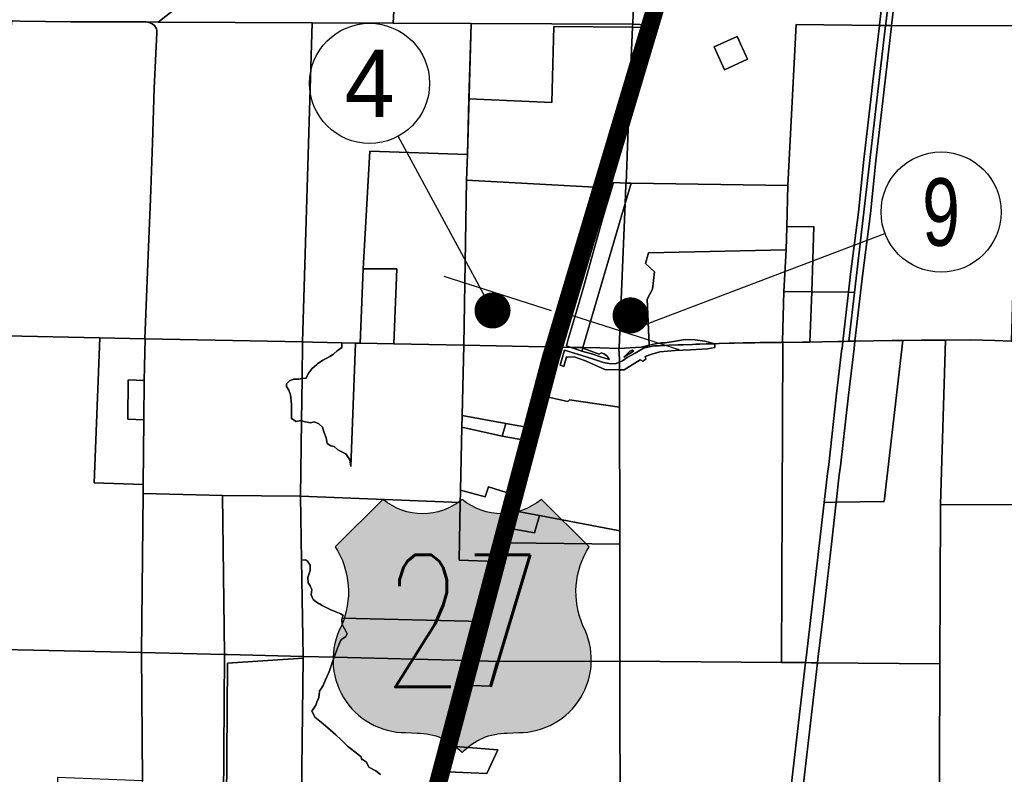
# Model space of a CAD drawing. Header units: feet. Extents: x 1267057 to 1687180, y 157668 to 661817.
# Tile 38 of 157: x 1276158 to 1284358, y 314217 to 320501. Entities that reach past the tile are written whole.
import ezdxf
from ezdxf.enums import TextEntityAlignment as Align

# ---------------------------------------------------------------- set-up
doc = ezdxf.new("R2010")
doc.units = ezdxf.units.FT
doc.header["$MEASUREMENT"] = 0
doc.linetypes.add('F', pattern=[0.15000000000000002, 0.1, -0.05])
for name, color, linetype in [('61', 247, 'Continuous'), ('CL-TICK-PI', 1, 'Continuous'), ('County_Land_Parcels_IDHS_', 247, 'Continuous'), ('Hatch-sign', 9, 'Continuous'), ('SHEET', 4, 'Continuous')]:
    doc.layers.add(name, color=color, linetype=linetype)
doc.styles.add('SIGN', font='SIMPLEX', dxfattribs={"width": 0.7})
doc.styles.get("Standard").update_dxf_attribs({"font": 'font31.shx'})

# ---------------------------------------------------------------- blocks, each defined once
blk = doc.blocks.new('370')
at = {"color": 0, "linetype": 'ByBlock'}
for p, q in [((0, 0.1000946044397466), (0, -0.1000946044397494)), ((0, 0), (0.06296150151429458, 0))]:
    blk.add_line(p, q, dxfattribs=at)

msp = doc.modelspace()

# ---------------------------------------------------------------- hatches: boundary and pattern name
at = {"layer": 'Hatch-sign'}
h = msp.add_hatch(color=256, dxfattribs=at)
h.dxf.hatch_style = 1
edge = h.paths.add_edge_path()
edge.add_arc((1280312.101346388, 315170.5853693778), 606.5833406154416, 270, 387.7927106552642)
edge.add_arc((1281494.332442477, 315734.1546667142), 704.0179987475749, 147.5158742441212, 203.5007699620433, ccw=False)
edge.add_line((1280900.46490515, 316112.2587405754), (1280502.501853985, 316506.3531253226))
edge.add_arc((1280172.752001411, 316902.7551948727), 515.6254124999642, 230.24438437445, 309.75561562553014, ccw=False)
edge.add_arc((1279513.252296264, 316902.7551948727), 515.6254125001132, 230.2443843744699, 309.75561562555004, ccw=False)
edge.add_line((1279183.502443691, 316506.3531253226), (1278785.539392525, 316112.2587405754))
edge.add_arc((1278191.671855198, 315734.1546667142), 704.0179987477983, -23.5007699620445, 32.48412575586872, ccw=False)
edge.add_arc((1279373.902951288, 315170.5853693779), 606.5833406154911, 152.2072893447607, 270)
edge.add_line((1279373.902951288, 314564.0020287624), (1279467.312069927, 314560.4180244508))
edge.add_arc((1279467.991025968, 314046.0638327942), 514.354639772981, 43.18979170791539, 90.07563133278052, ccw=False)
edge.add_arc((1280218.013271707, 314046.0638327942), 514.3546397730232, 89.92436866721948, 136.8102082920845, ccw=False)
edge.add_line((1280218.692227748, 314560.4180244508), (1280312.101346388, 314564.0020287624))

# ---------------------------------------------------------------- linework, layer by layer
at = {"layer": '61', "color": 5, "linetype": 'Continuous'}
msp.add_lwpolyline([(1280312.101346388, 314564.0020287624, 0.5645793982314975), (1280848.709416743, 315453.4194690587, -0.249258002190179), (1280900.46490515, 316112.2587405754), (1280502.501853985, 316506.3531253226, -0.3615569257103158), (1279843.002148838, 316506.3531253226, -0.3615569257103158), (1279183.502443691, 316506.3531253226), (1278785.539392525, 316112.2587405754, -0.2492580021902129), (1278837.294880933, 315453.4194690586, 0.5645793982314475), (1279373.902951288, 314564.0020287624), (1279467.312069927, 314560.4180244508, -0.207480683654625), (1279843.002148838, 314398.0970033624, -0.207480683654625), (1280218.692227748, 314560.4180244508)], format="xyb", close=True, dxfattribs=at)
at = {"layer": 'CL-TICK-PI', "linetype": 'F', "const_width": 150, "flags": 128}
msp.add_lwpolyline([(1278726.093153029, 291441.2421156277), (1278739.39571374, 292634.0770331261), (1278808.024342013, 296859.6144922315), (1278599.87032388, 297874.6539143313), (1278337.819867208, 299104.9462127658), (1278376.528251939, 299576.7297142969), (1278522.335199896, 300169.7941728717), (1278570.688837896, 300614.0126808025), (1278639.759120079, 301882.2940616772), (1278871.065998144, 311352.259436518), (1279265.971385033, 312724.1491615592), (1280579.511653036, 317679.3641050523), (1282289.222811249, 323400.3237494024), (1282390.311018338, 323708.6223747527), (1282543.950842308, 324029.7676034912), (1282724.72887796, 324282.9731886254), (1283315.651316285, 324565.0215644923), (1283544.977596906, 324920.4227950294), (1283559.554881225, 325732.5205932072), (1283573.490141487, 327065.1161080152), (1283548.871797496, 327583.1406104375), (1283633.265183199, 328034.2061057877), (1283710.049578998, 328291.3116146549), (1286624.993294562, 328349.854835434), (1290460.387465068, 328287.7501993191), (1294648.114608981, 328199.9340535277), (1301631.767047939, 328078.2505077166), (1305762.870252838, 328102.1997895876), (1312041.583402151, 328020.2718636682), (1318209.945967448, 327795.4848439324), (1324061.77915627, 327717.1064580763), (1326179.973341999, 327672.2636972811), (1326669.395545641, 327726.5220962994), (1326991.301084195, 327860.2759400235), (1327316.478706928, 328079.1404286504), (1327717.450721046, 328368.1532940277), (1328057.130355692, 328647.3445329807), (1328547.951374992, 328738.0792467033), (1328766.931817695, 328729.6668666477), (1328918.337051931, 328736.5887702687), (1333723.992901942, 328617.2400785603), (1333478.938565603, 321499.4224787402), (1333266.982850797, 311918.3937333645), (1333096.095853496, 304581.3439734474), (1332834.144913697, 295132.5067610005), (1332705.143314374, 292166.5759621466), (1332521.846029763, 285002.5718038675), (1332461.288223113, 283690.9896339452), (1332481.474610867, 282510.5661483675), (1332542.031060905, 282167.5370373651), (1333162.534573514, 281443.9924873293), (1333604.737203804, 281069.0497571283), (1334711.844041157, 280780.6615541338), (1334642.516548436, 280489.3155718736), (1334607.968116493, 280251.9394071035), (1334600.559657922, 280140.8563081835)], dxfattribs=at)
at = {"layer": 'County_Land_Parcels_IDHS_'}
for points in [[(1277661.993135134, 322563.5285448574), (1277335.701829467, 322565.398727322), (1277472.617740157, 321780.752407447), (1277916.554638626, 321414.9973545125), (1278038.647082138, 321051.9780997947), (1277310.836605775, 320481.3545133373), (1277210.665278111, 320481.8073461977), (1276584.758835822, 320482.1576274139), (1276161.635607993, 320488.7907114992), (1276095.595342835, 320490.3929458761), (1276064.011926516, 320506.5757978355), (1276068.338543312, 321115.5498472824), (1276081.278844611, 322937.2555502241), (1276082.700501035, 323137.3882180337), (1276699.49188806, 323133.8534656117), (1277423.880856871, 323129.7017709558), (1277660.777223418, 323128.3438157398), (1277661.993135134, 322563.5285448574)], [(1280033.439083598, 323114.7451357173), (1279984.301754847, 321835.6866382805), (1281319.693723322, 321823.1869823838), (1281318.23038636, 321788.2183116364), (1281284.536600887, 320983.0213891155), (1281273.665928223, 320723.2486360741), (1281262.796123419, 320463.4760389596), (1281262.757648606, 320462.5632237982), (1279917.18255099, 320469.5634404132), (1279267.18805589, 320472.5035791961), (1279381.697779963, 322553.6722455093), (1279403.391185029, 323118.3560291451), (1280033.439083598, 323114.7451357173)], [(1286632.294622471, 321737.1479603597), (1286622.538949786, 321346.1462456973), (1284522.539537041, 321349.9542881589), (1284499.884461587, 320450.2376038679), (1284489.942168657, 320450.3984872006), (1283418.755521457, 320453.1245059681), (1283421.305018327, 320474.7082682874), (1283485.161770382, 321015.4155471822), (1283543.35367633, 321528.7829316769), (1283612.577752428, 322126.0632027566), (1283675.595742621, 322709.1270033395), (1283698.379254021, 322883.3717466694), (1284020.861549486, 323091.8923412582), (1284122.656328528, 323091.3087341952), (1284672.888674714, 323088.1547901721), (1285355.736175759, 323084.2412290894), (1286665.716648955, 323076.7329813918), (1286665.217813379, 323056.7393958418), (1286632.294622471, 321737.1479603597)], [(1283368.423831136, 320453.2532308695), (1283318.138060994, 320453.763734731), (1283318.767332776, 320459.1085704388), (1283385.824448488, 321026.9115908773), (1283444.003778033, 321540.1713976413), (1283513.198527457, 322137.1923823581), (1283576.294056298, 322720.9846573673), (1283594.880329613, 322863.1266449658), (1283648.656974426, 322863.1333071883), (1283370.010723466, 320466.904970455), (1283368.423831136, 320453.2532308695)], [(1283698.379254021, 322883.3717466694), (1283675.595742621, 322709.1270033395), (1283612.577752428, 322126.0632027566), (1283543.35367633, 321528.7829316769), (1283485.161770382, 321015.4155471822), (1283421.305018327, 320474.7082682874), (1283418.755521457, 320453.1245059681), (1283368.423831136, 320453.2532308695), (1283370.010723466, 320466.904970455), (1283648.656974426, 322863.1333071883), (1283651.310654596, 322885.9496329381), (1283698.379254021, 322883.3717466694)], [(1279267.18805589, 320472.5035791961), (1278594.517073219, 320475.5468248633), (1277310.836605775, 320481.3545133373), (1278038.647082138, 321051.9780997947), (1277916.554638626, 321414.9973545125), (1277472.617740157, 321780.752407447), (1277335.701829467, 322565.398727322), (1277661.993135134, 322563.5285448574), (1279381.697779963, 322553.6722455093), (1279267.18805589, 320472.5035791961)], [(1281438.348782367, 320456.7308961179), (1281262.796123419, 320463.4760389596), (1281273.665928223, 320723.2486360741), (1281516.48338665, 320723.003885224), (1281512.122038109, 320707.6088541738), (1281505.514168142, 320684.2847991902), (1281503.459440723, 320677.3229451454), (1281438.348782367, 320456.7308961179)], [(1277201.320280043, 317844.1744037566), (1276824.789717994, 317851.7932245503), (1276045.265242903, 317867.565433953), (1276054.028838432, 319101.2219855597), (1276063.296223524, 320405.8323100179), (1276085.555838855, 320405.3093087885), (1276095.595342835, 320490.3929458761), (1276161.635607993, 320488.7907114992), (1276584.758835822, 320482.1576274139), (1277210.665278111, 320481.8073461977), (1277233.40758434, 320476.6052690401), (1277262.307696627, 320466.1721880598), (1277281.491380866, 320452.6529163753), (1277294.93527342, 320431.5190998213), (1277299.015123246, 320414.6590099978), (1277299.514494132, 320392.1731875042), (1277289.637383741, 320160.9637351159), (1277278.498514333, 319931.9219772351), (1277264.506179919, 319474.5312382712), (1277246.114416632, 319010.3634099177), (1277228.08353476, 318540.1896297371), (1277208.659183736, 318050.8291147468), (1277201.320280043, 317844.1744037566)], [(1278513.393632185, 317817.6264023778), (1277201.637988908, 317844.1678105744), (1277201.320280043, 317844.1744037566), (1277208.659183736, 318050.8291147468), (1277228.08353476, 318540.1896297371), (1277246.114416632, 319010.3634099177), (1277264.506179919, 319474.5312382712), (1277278.498514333, 319931.9219772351), (1277289.637383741, 320160.9637351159), (1277299.514494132, 320392.1731875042), (1277299.015123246, 320414.6590099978), (1277294.93527342, 320431.5190998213), (1277281.491380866, 320452.6529163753), (1277262.307696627, 320466.1721880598), (1277233.40758434, 320476.6052690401), (1277210.665278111, 320481.8073461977), (1277310.836605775, 320481.3545133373), (1278594.517073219, 320475.5468248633), (1278513.393632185, 317817.6264023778)], [(1279886.34296281, 319377.6796245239), (1279073.582407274, 319405.0941720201), (1279017.824910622, 318426.6804322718), (1278994.053786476, 317807.9009361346), (1278954.837979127, 317808.6950086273), (1278840.947751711, 317810.9990649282), (1278597.482765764, 317815.9252692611), (1278513.393632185, 317817.6264023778), (1278594.517073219, 320475.5468248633), (1279267.18805589, 320472.5035791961), (1279917.18255099, 320469.5634404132), (1279886.34296281, 319377.6796245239)], [(1279917.18255099, 320469.5634404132), (1281262.757648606, 320462.5632237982), (1281261.744711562, 320438.3554177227), (1280607.480339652, 320442.9640888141), (1280590.825372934, 319812.1833764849), (1279899.426331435, 319840.8961436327), (1279917.18255099, 320469.5634404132)], [(1281432.569843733, 320437.1516834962), (1281261.744711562, 320438.3554177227), (1281262.796123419, 320463.4760389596), (1281438.348782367, 320456.7308961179), (1281432.569843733, 320437.1516834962)], [(1283060.228400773, 318231.1250060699), (1282753.753267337, 318235.3377529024), (1282772.70130361, 318779.5006208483), (1282546.718294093, 318776.6720151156), (1282556.278599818, 319121.3105188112), (1282624.031024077, 320460.809641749), (1283318.138060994, 320453.763734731), (1283257.645490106, 319940.0312017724), (1283251.124218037, 319884.6520306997), (1283189.10564876, 319337.3768631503), (1283143.626881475, 318897.6003389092), (1283077.418745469, 318380.9632667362), (1283060.228400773, 318231.1250060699)], [(1283111.026526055, 318230.4267088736), (1283060.228400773, 318231.1250060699), (1283077.418745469, 318380.9632667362), (1283143.626881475, 318897.6003389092), (1283189.10564876, 319337.3768631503), (1283251.124218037, 319884.6520306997), (1283257.645490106, 319940.0312017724), (1283318.138060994, 320453.763734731), (1283368.423831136, 320453.2532308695), (1283111.026526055, 318230.4267088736)], [(1283114.229258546, 317823.7792885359), (1283063.823836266, 317822.7900213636), (1283111.026526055, 318230.4267088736), (1283368.423831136, 320453.2532308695), (1283418.755521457, 320453.1245059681), (1283418.07948469, 320447.3971346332), (1283350.463932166, 319873.1742003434), (1283288.524602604, 319326.6031476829), (1283242.971187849, 318886.0994802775), (1283176.692588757, 318368.918142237), (1283114.229258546, 317823.7792885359)], [(1284414.242308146, 317825.1770660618), (1284280.124396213, 317830.1519821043), (1284073.940197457, 317834.1131328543), (1283867.070411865, 317832.7942317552), (1283865.482172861, 317832.7840654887), (1283665.806740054, 317832.5681417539), (1283513.146568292, 317830.8157865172), (1283425.230400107, 317829.8061024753), (1283114.229258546, 317823.7792885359), (1283176.692588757, 318368.918142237), (1283242.971187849, 318886.0994802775), (1283288.524602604, 319326.6031476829), (1283350.463932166, 319873.1742003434), (1283418.07948469, 320447.3971346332), (1283418.755521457, 320453.1245059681), (1284489.942168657, 320450.3984872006), (1284414.242308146, 317825.1770660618)], [(1281240.217919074, 319923.9247027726), (1281233.257901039, 319757.6013642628), (1281181.549379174, 319580.7669832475), (1281087.191995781, 319236.1694668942), (1281070.217388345, 319174.1782404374), (1281048.259258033, 319101.6263029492), (1279880.312248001, 319164.1466141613), (1279886.34296281, 319377.6796245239), (1279899.426331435, 319840.8961436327), (1280590.825372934, 319812.1833764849), (1280607.480339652, 320442.9640888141), (1281261.744711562, 320438.3554177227), (1281240.217919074, 319923.9247027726)], [(1281261.744711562, 320438.3554177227), (1281432.569843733, 320437.1516834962), (1281367.84771668, 320217.8742122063), (1281233.257901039, 319757.6013642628), (1281240.217919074, 319923.9247027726), (1281261.744711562, 320438.3554177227)], [(1282218.767098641, 320171.1720820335), (1282028.948283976, 320084.4043950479), (1281942.179857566, 320274.2241928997), (1282131.998669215, 320360.9912587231), (1282218.767098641, 320171.1720820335)], [(1282218.767098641, 320171.1720820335), (1282131.998669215, 320360.9912587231), (1281942.179857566, 320274.2241928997), (1282028.948283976, 320084.4043950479), (1282218.767098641, 320171.1720820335)], [(1281207.426535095, 319140.3062156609), (1281102.973176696, 319144.3194111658), (1281014.16717669, 318850.6625328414), (1280849.38674376, 318263.8207466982), (1280796.62323609, 318082.5251647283), (1280736.913207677, 317877.3587059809), (1280726.680167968, 317841.6249276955), (1280710.88635929, 317786.4716928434), (1280751.473136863, 317772.3418619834), (1280665.762757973, 317774.0765213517), (1280667.53545567, 317780.3860862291), (1280686.411442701, 317846.3023778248), (1280699.767315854, 317892.9404218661), (1280812.19010351, 318279.2299180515), (1280948.698740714, 318772.6764989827), (1281048.259258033, 319101.6263029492), (1281070.217388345, 319174.1782404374), (1281087.191995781, 319236.1694668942), (1281181.549379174, 319580.7669832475), (1281233.257901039, 319757.6013642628), (1281226.297695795, 319591.2778360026), (1281207.426535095, 319140.3062156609)], [(1279880.312248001, 319164.1466141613), (1279855.407276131, 317790.4731270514), (1279273.873481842, 317802.2394819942), (1279297.823433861, 318425.6708830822), (1279017.824910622, 318426.6804322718), (1279073.582407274, 319405.0941720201), (1279886.34296281, 319377.6796245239), (1279880.312248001, 319164.1466141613)], [(1281048.259258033, 319101.6263029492), (1280948.698740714, 318772.6764989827), (1280812.19010351, 318279.2299180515), (1280699.767315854, 317892.9404218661), (1280686.411442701, 317846.3023778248), (1280667.53545567, 317780.3860862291), (1280665.762757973, 317774.0765213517), (1279855.407276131, 317790.4731270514), (1279880.312248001, 319164.1466141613), (1281048.259258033, 319101.6263029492)], [(1281200.268227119, 318971.5821772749), (1280848.252950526, 317770.383950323), (1280751.473136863, 317772.3418619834), (1280710.88635929, 317786.4716928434), (1280726.680167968, 317841.6249276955), (1280736.913207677, 317877.3587059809), (1280796.62323609, 318082.5251647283), (1280849.38674376, 318263.8207466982), (1281014.16717669, 318850.6625328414), (1281102.973176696, 319144.3194111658), (1281207.426535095, 319140.3062156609), (1281206.704081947, 319123.0436896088), (1281200.268227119, 318971.5821772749)], [(1282546.718294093, 318776.6720151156), (1282541.394589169, 318584.7463575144), (1281395.904441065, 318558.9068075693), (1281368.599370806, 318471.8695694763), (1281445.665188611, 318402.6464801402), (1281428.497605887, 318257.7702357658), (1281382.906813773, 318173.1615947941), (1281401.29474044, 317791.2285525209), (1281332.296575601, 317773.2226400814), (1281148.96495099, 317764.2992275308), (1281149.1245446, 317768.0606819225), (1281200.268227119, 318971.5821772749), (1281249.242317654, 319138.6999746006), (1282556.278599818, 319121.3105188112), (1282546.718294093, 318776.6720151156)], [(1281200.268227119, 318971.5821772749), (1281206.704081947, 319123.0436896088), (1281207.426535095, 319140.3062156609), (1281249.242317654, 319138.6999746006), (1281200.268227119, 318971.5821772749)], [(1281148.96495099, 317764.2992275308), (1280989.944770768, 317767.5168973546), (1280848.252950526, 317770.383950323), (1281200.268227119, 318971.5821772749), (1281149.1245446, 317768.0606819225), (1281148.96495099, 317764.2992275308)], [(1282753.753267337, 318235.3377529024), (1282521.978581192, 318238.5245813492), (1282541.394589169, 318584.7463575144), (1282546.718294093, 318776.6720151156), (1282772.70130361, 318779.5006208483), (1282753.753267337, 318235.3377529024)], [(1282521.978581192, 318238.5245813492), (1282510.933160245, 317822.2299582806), (1282510.694181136, 317813.2319809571), (1282503.252502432, 317813.1918878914), (1282461.985103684, 317812.7177581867), (1282386.402250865, 317812.1875810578), (1282322.77889562, 317811.5252394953), (1282281.247996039, 317811.0664294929), (1282226.707066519, 317810.577274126), (1282181.882309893, 317809.2174190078), (1282108.256926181, 317807.3955549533), (1282067.549983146, 317806.0483150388), (1281982.726824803, 317803.7835575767), (1281948.170978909, 317802.8229049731), (1281864.0111992, 317823.4791313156), (1281781.986561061, 317835.1579817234), (1281699.608338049, 317837.6125608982), (1281619.496892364, 317825.0567992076), (1281534.482186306, 317810.7681302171), (1281504.108912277, 317809.9134848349), (1281450.804381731, 317801.8529708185), (1281401.29474044, 317791.2285525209), (1281382.906813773, 318173.1615947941), (1281428.497605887, 318257.7702357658), (1281445.665188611, 318402.6464801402), (1281368.599370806, 318471.8695694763), (1281395.904441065, 318558.9068075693), (1282541.394589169, 318584.7463575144), (1282521.978581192, 318238.5245813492)], [(1279273.873481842, 317802.2394819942), (1278994.053786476, 317807.9009361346), (1279017.824910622, 318426.6804322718), (1279297.823433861, 318425.6708830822), (1279273.873481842, 317802.2394819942)], [(1282739.164924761, 317816.3903314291), (1282675.8806994, 317814.6497550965), (1282513.172011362, 317813.2530453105), (1282510.694181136, 317813.2319809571), (1282510.933160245, 317822.2299582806), (1282521.978581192, 318238.5245813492), (1282753.753267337, 318235.3377529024), (1282739.164924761, 317816.3903314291)], [(1283013.268267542, 317821.7981693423), (1282971.344389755, 317822.1341099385), (1282839.141397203, 317819.141140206), (1282739.164924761, 317816.3903314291), (1282753.753267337, 318235.3377529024), (1283060.228400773, 318231.1250060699), (1283013.268267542, 317821.7981693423)], [(1283063.823836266, 317822.7900213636), (1283013.268267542, 317821.7981693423), (1283060.228400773, 318231.1250060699), (1283111.026526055, 318230.4267088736), (1283063.823836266, 317822.7900213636)], [(1277187.026895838, 316629.1907759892), (1277186.315015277, 316555.3539225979), (1277173.529313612, 315230.4139047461), (1276013.850873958, 315257.7889044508), (1276028.340168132, 316461.5061222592), (1276044.228684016, 317781.4138688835), (1276044.351586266, 317791.6330052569), (1276044.836329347, 317831.8872306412), (1276045.265242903, 317867.565433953), (1276824.789717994, 317851.7932245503), (1276778.424118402, 316644.8899285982), (1277187.026895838, 316629.1907759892)], [(1277195.403209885, 317497.1713869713), (1277062.700533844, 317502.270124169), (1277059.535398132, 317174.2649277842), (1277192.238074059, 317169.1662256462), (1277187.026895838, 316629.1907759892), (1276778.424118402, 316644.8899285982), (1276824.789717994, 317851.7932245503), (1277201.320280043, 317844.1744037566), (1277201.637988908, 317844.1678105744), (1277195.403209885, 317497.1713869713)], [(1278509.27450875, 317511.9496348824), (1278483.072769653, 317508.8808875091), (1278437.273903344, 317507.3576058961), (1278406.192539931, 317493.5188016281), (1278380.074136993, 317469.1517033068), (1278380.468992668, 317446.6642875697), (1278398.555273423, 317415.5161541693), (1278414.119464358, 317376.4681769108), (1278421.288139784, 317300.1429916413), (1278421.778644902, 317241.7963254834), (1278420.64729607, 317178.8739198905), (1278460.173658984, 317155.2612622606), (1278497.413033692, 317163.7605872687), (1278504.552181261, 317161.4659268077), (1278496.089954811, 316533.4612901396), (1277846.112394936, 316538.9593259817), (1277186.315015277, 316555.3539225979), (1277187.026895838, 316629.1907759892), (1277192.238074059, 317169.1662256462), (1277195.403209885, 317497.1713869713), (1277201.637988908, 317844.1678105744), (1278513.393632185, 317817.6264023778), (1278509.27450875, 317511.9496348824)], [(1281948.170978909, 317802.8229049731), (1281941.340976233, 317802.6335250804), (1281875.259158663, 317800.7099244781), (1281821.679231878, 317799.1729836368), (1281788.028347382, 317798.0535477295), (1281760.194434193, 317796.8972063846), (1281684.307244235, 317794.1458726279), (1281642.730625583, 317792.4896614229), (1281567.655412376, 317789.330036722), (1281531.922676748, 317787.9633652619), (1281483.144705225, 317786.1264376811), (1281441.851649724, 317784.5713478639), (1281401.998250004, 317776.6142079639), (1281401.29474044, 317791.2285525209), (1281450.804381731, 317801.8529708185), (1281504.108912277, 317809.9134848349), (1281534.482186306, 317810.7681302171), (1281619.496892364, 317825.0567992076), (1281699.608338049, 317837.6125608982), (1281781.986561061, 317835.1579817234), (1281864.0111992, 317823.4791313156), (1281948.170978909, 317802.8229049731)], [(1282857.429345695, 316480.8213080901), (1282819.866083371, 316144.4643438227), (1282752.335726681, 315568.9960120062), (1282706.489801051, 315188.4512109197), (1282701.804956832, 315147.0962373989), (1282501.810490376, 315148.6581186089), (1282513.172011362, 317813.2530453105), (1282675.8806994, 317814.6497550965), (1282739.164924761, 317816.3903314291), (1282839.141397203, 317819.141140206), (1282971.344389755, 317822.1341099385), (1283013.268267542, 317821.7981693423), (1283006.392909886, 317761.8702004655), (1283005.985016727, 317761.8703950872), (1282959.904232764, 317385.7969184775), (1282895.616282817, 316795.9543217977), (1282884.517558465, 316723.3771818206), (1282857.429345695, 316480.8213080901)], [(1283826.429987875, 316463.3388265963), (1283825.472373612, 316431.0767370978), (1283820.561860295, 315138.3585473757), (1282802.356224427, 315146.3105814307), (1282805.814707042, 315176.8419941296), (1282851.635916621, 315557.187546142), (1282919.217030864, 316133.0868857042), (1282958.261376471, 316482.7011532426), (1283357.343584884, 316490.142970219), (1283513.146568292, 317830.8157865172), (1283665.806740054, 317832.5681417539), (1283865.482172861, 317832.7840654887), (1283867.070411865, 317832.7942317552), (1283826.429987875, 316463.3388265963)], [(1282958.261376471, 316482.7011532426), (1282857.429345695, 316480.8213080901), (1282884.517558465, 316723.3771818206), (1282895.616282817, 316795.9543217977), (1282959.904232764, 317385.7969184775), (1283005.985016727, 317761.8703950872), (1283006.392909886, 317761.8702004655), (1283013.268267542, 317821.7981693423), (1283063.823836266, 317822.7900213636), (1283114.229258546, 317823.7792885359), (1283107.120565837, 317761.7380749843), (1283106.71710416, 317761.7386338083), (1283059.243438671, 317374.2978588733), (1282994.794009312, 316782.9719247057), (1282983.675007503, 316710.2633183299), (1282958.261376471, 316482.7011532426)], [(1282958.261376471, 316482.7011532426), (1282983.675007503, 316710.2633183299), (1282994.794009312, 316782.9719247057), (1283059.243438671, 317374.2978588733), (1283106.71710416, 317761.7386338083), (1283107.120565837, 317761.7380749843), (1283114.229258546, 317823.7792885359), (1283425.230400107, 317829.8061024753), (1283513.146568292, 317830.8157865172), (1283357.343584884, 316490.142970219), (1282958.261376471, 316482.7011532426)], [(1284647.10088906, 317816.1606003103), (1284637.895089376, 317576.537327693), (1284635.754861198, 317520.8228290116), (1284594.991926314, 316459.7460786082), (1283826.429987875, 316463.3388265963), (1283867.070411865, 317832.7942317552), (1284073.940197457, 317834.1131328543), (1284280.124396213, 317830.1519821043), (1284414.242308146, 317825.1770660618), (1284647.10088906, 317816.1606003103)], [(1279842.778677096, 317205.5319533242), (1279840.680528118, 317108.3344653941), (1279829.336388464, 316582.8863806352), (1279829.073708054, 316570.7092427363), (1279827.097672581, 316479.2006381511), (1278496.089954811, 316533.4612901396), (1278504.552181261, 317161.4659268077), (1278536.386848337, 317151.2352879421), (1278582.989326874, 317143.4379973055), (1278582.993151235, 317143.543077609), (1278611.416350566, 317152.9017776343), (1278650.368673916, 317136.3479152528), (1278678.746279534, 317108.4836235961), (1278691.165998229, 317067.9277841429), (1278710.995533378, 317019.9324887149), (1278719.485590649, 316971.2903093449), (1278748.259835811, 316951.3204140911), (1278775.85720006, 316947.9250948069), (1278808.531519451, 316919.8001316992), (1278874.206901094, 316887.1841659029), (1278908.011359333, 316835.439047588), (1278915.36736138, 316781.2678947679), (1278954.837979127, 317808.6950086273), (1278994.053786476, 317807.9009361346), (1279273.873481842, 317802.2394819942), (1279855.407276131, 317790.4731270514), (1279842.778677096, 317205.5319533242)], [(1278504.552181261, 317161.4659268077), (1278509.27450875, 317511.9496348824), (1278543.126393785, 317515.9134574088), (1278551.257424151, 317535.2598211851), (1278566.282651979, 317560.1562601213), (1278592.111064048, 317594.6793580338), (1278633.481556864, 317629.8495885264), (1278639.334877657, 317636.4280633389), (1278683.655914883, 317665.4056678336), (1278709.247757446, 317678.9890797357), (1278742.234987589, 317697.6627405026), (1278770.923447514, 317714.9527374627), (1278772.865028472, 317718.4925863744), (1278802.165122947, 317743.0519930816), (1278841.134491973, 317771.4050402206), (1278840.947751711, 317810.9990649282), (1278954.837979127, 317808.6950086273), (1278915.36736138, 316781.2678947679), (1278908.011359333, 316835.439047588), (1278874.206901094, 316887.1841659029), (1278808.531519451, 316919.8001316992), (1278775.85720006, 316947.9250948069), (1278748.259835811, 316951.3204140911), (1278719.485590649, 316971.2903093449), (1278710.995533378, 317019.9324887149), (1278691.165998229, 317067.9277841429), (1278678.746279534, 317108.4836235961), (1278650.368673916, 317136.3479152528), (1278611.416350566, 317152.9017776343), (1278582.993151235, 317143.543077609), (1278582.989326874, 317143.4379973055), (1278536.386848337, 317151.2352879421), (1278504.552181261, 317161.4659268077)], [(1278509.27450875, 317511.9496348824), (1278513.393632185, 317817.6264023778), (1278597.482765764, 317815.9252692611), (1278840.947751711, 317810.9990649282), (1278841.134491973, 317771.4050402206), (1278802.165122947, 317743.0519930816), (1278772.865028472, 317718.4925863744), (1278770.923447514, 317714.9527374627), (1278742.234987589, 317697.6627405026), (1278709.247757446, 317678.9890797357), (1278683.655914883, 317665.4056678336), (1278639.334877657, 317636.4280633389), (1278633.481556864, 317629.8495885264), (1278592.111064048, 317594.6793580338), (1278566.282651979, 317560.1562601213), (1278551.257424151, 317535.2598211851), (1278543.126393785, 317515.9134574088), (1278509.27450875, 317511.9496348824)], [(1280549.177523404, 317359.6072624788), (1280470.478588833, 317090.894682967), (1280205.855675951, 317139.2233607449), (1279842.778677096, 317205.5319533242), (1279855.407276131, 317790.4731270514), (1280665.762757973, 317774.0765213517), (1280551.985193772, 317369.1956058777), (1280549.177523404, 317359.6072624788)], [(1281153.451968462, 317648.552778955), (1281116.027865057, 317635.6229729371), (1281064.964506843, 317638.5592670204), (1281020.090568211, 317645.8729058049), (1280928.999566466, 317676.7752046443), (1280838.21586753, 317704.6617239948), (1280695.230887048, 317749.5670677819), (1280659.728843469, 317623.2303456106), (1280690.390062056, 317614.1974461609), (1280712.289882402, 317693.748484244), (1280718.409909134, 317691.9452057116), (1280775.252583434, 317693.7154590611), (1280869.524792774, 317660.3571340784), (1281029.706171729, 317587.7700594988), (1281153.538828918, 317584.2779585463), (1281153.549780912, 317576.0184164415), (1281153.957561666, 317273.6517865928), (1280736.707630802, 317335.2405019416), (1280723.569705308, 317322.9664382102), (1280549.177523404, 317359.6072624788), (1280551.985193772, 317369.1956058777), (1280665.762757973, 317774.0765213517), (1280751.473136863, 317772.3418619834), (1280839.813651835, 317741.5883160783), (1280931.705488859, 317714.8611237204), (1280994.017798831, 317693.7221143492), (1281067.925127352, 317671.6590764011), (1281062.978981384, 317680.4944684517), (1281045.487044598, 317704.0037108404), (1281023.556506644, 317718.9968589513), (1281002.25603068, 317727.2884021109), (1280984.861510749, 317716.9371826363), (1280846.897270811, 317765.7568593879), (1280848.252950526, 317770.383950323), (1280989.944770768, 317767.5168973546), (1281148.96495099, 317764.2992275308), (1281153.422731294, 317670.3180555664), (1281153.451968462, 317648.552778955)], [(1281153.451968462, 317648.552778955), (1281153.481470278, 317626.7886914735), (1281153.493639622, 317617.7058557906), (1281153.538828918, 317584.2779585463), (1281029.706171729, 317587.7700594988), (1280869.524792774, 317660.3571340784), (1280775.252583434, 317693.7154590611), (1280718.409909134, 317691.9452057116), (1280712.289882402, 317693.748484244), (1280690.390062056, 317614.1974461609), (1280659.728843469, 317623.2303456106), (1280695.230887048, 317749.5670677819), (1280838.21586753, 317704.6617239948), (1280928.999566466, 317676.7752046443), (1281020.090568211, 317645.8729058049), (1281064.964506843, 317638.5592670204), (1281116.027865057, 317635.6229729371), (1281153.451968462, 317648.552778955)], [(1280846.897270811, 317765.7568593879), (1280839.813651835, 317741.5883160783), (1280751.473136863, 317772.3418619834), (1280848.252950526, 317770.383950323), (1280846.897270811, 317765.7568593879)], [(1280839.813651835, 317741.5883160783), (1280846.897270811, 317765.7568593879), (1280984.861510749, 317716.9371826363), (1281002.25603068, 317727.2884021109), (1281023.556506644, 317718.9968589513), (1281045.487044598, 317704.0037108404), (1281062.978981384, 317680.4944684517), (1281067.925127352, 317671.6590764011), (1280994.017798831, 317693.7221143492), (1280931.705488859, 317714.8611237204), (1280839.813651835, 317741.5883160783)], [(1281153.451968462, 317648.552778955), (1281153.422731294, 317670.3180555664), (1281148.96495099, 317764.2992275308), (1281332.296575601, 317773.2226400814), (1281401.998250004, 317776.6142079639), (1281352.540841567, 317764.9995168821), (1281284.357809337, 317725.422462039), (1281216.237361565, 317687.4666469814), (1281177.837992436, 317661.3518630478), (1281153.451968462, 317648.552778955)], [(1281153.538828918, 317584.2779585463), (1281153.493639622, 317617.7058557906), (1281153.481470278, 317626.7886914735), (1281153.451968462, 317648.552778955), (1281177.837992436, 317661.3518630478), (1281216.237361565, 317687.4666469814), (1281284.357809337, 317725.422462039), (1281352.540841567, 317764.9995168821), (1281401.998250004, 317776.6142079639), (1281441.851649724, 317784.5713478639), (1281483.144705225, 317786.1264376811), (1281531.922676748, 317787.9633652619), (1281567.655412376, 317789.330036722), (1281642.730625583, 317792.4896614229), (1281684.307244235, 317794.1458726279), (1281760.194434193, 317796.8972063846), (1281788.028347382, 317798.0535477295), (1281821.679231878, 317799.1729836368), (1281875.259158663, 317800.7099244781), (1281941.340976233, 317802.6335250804), (1281948.170978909, 317802.8229049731), (1281948.128825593, 317770.4637874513), (1281887.020731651, 317760.3169813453), (1281791.208708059, 317753.2884703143), (1281743.850683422, 317752.4303230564), (1281617.277737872, 317745.6067427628), (1281487.674003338, 317733.9883193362), (1281422.908679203, 317717.1125007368), (1281367.674558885, 317696.1826485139), (1281372.388559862, 317674.793283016), (1281348.686011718, 317658.1837695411), (1281325.858693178, 317669.2171114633), (1281191.338704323, 317585.9690672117), (1281153.538828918, 317584.2779585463)], [(1282501.810490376, 315148.6581186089), (1281156.806705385, 315159.1619302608), (1281155.494797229, 316132.6623161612), (1281155.344795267, 316243.6511406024), (1281153.957561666, 317273.6517865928), (1281153.549780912, 317576.0184164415), (1281153.538828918, 317584.2779585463), (1281191.338704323, 317585.9690672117), (1281325.858693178, 317669.2171114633), (1281348.686011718, 317658.1837695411), (1281372.388559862, 317674.793283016), (1281367.674558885, 317696.1826485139), (1281422.908679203, 317717.1125007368), (1281487.674003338, 317733.9883193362), (1281617.277737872, 317745.6067427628), (1281743.850683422, 317752.4303230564), (1281791.208708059, 317753.2884703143), (1281887.020731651, 317760.3169813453), (1281948.128825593, 317770.4637874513), (1281948.170978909, 317802.8229049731), (1281982.726824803, 317803.7835575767), (1282067.549983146, 317806.0483150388), (1282108.256926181, 317807.3955549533), (1282181.882309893, 317809.2174190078), (1282226.707066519, 317810.577274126), (1282281.247996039, 317811.0664294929), (1282322.77889562, 317811.5252394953), (1282386.402250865, 317812.1875810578), (1282461.985103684, 317812.7177581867), (1282503.252502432, 317813.1918878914), (1282510.694181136, 317813.2319809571), (1282513.172011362, 317813.2530453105), (1282501.810490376, 315148.6581186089)], [(1281268.456707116, 317739.9796712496), (1281190.23967541, 317692.1064793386), (1281237.638359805, 317738.7906988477), (1281259.652087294, 317750.1658795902), (1281268.456707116, 317739.9796712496)], [(1281268.456707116, 317739.9796712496), (1281259.652087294, 317750.1658795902), (1281237.638359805, 317738.7906988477), (1281190.23967541, 317692.1064793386), (1281268.456707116, 317739.9796712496)], [(1281401.998250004, 317776.6142079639), (1281332.296575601, 317773.2226400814), (1281401.29474044, 317791.2285525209), (1281401.998250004, 317776.6142079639)], [(1277192.238074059, 317169.1662256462), (1277059.535398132, 317174.2649277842), (1277062.700533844, 317502.270124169), (1277195.403209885, 317497.1713869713), (1277192.238074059, 317169.1662256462)], [(1278504.552181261, 317161.4659268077), (1278497.413033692, 317163.7605872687), (1278460.173658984, 317155.2612622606), (1278420.64729607, 317178.8739198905), (1278421.778644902, 317241.7963254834), (1278421.288139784, 317300.1429916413), (1278414.119464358, 317376.4681769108), (1278398.555273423, 317415.5161541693), (1278380.468992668, 317446.6642875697), (1278380.074136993, 317469.1517033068), (1278406.192539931, 317493.5188016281), (1278437.273903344, 317507.3576058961), (1278483.072769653, 317508.8808875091), (1278509.27450875, 317511.9496348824), (1278504.552181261, 317161.4659268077)], [(1281153.957561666, 317273.6517865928), (1281155.344795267, 316243.6511406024), (1280485.871351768, 316371.2866841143), (1280274.674884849, 316411.5516236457), (1280309.673934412, 316533.8096380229), (1280404.025639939, 316863.4013684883), (1280411.525427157, 316889.5999836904), (1280439.561536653, 316985.3289841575), (1280470.478588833, 317090.894682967), (1280549.177523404, 317359.6072624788), (1280723.569705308, 317322.9664382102), (1280736.707630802, 317335.2405019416), (1281153.957561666, 317273.6517865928)], [(1280205.855675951, 317139.2233607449), (1280174.938013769, 317033.6576721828), (1279840.680528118, 317108.3344653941), (1279842.778677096, 317205.5319533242), (1280205.855675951, 317139.2233607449)], [(1280174.938013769, 317033.6576721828), (1280439.561536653, 316985.3289841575), (1280411.525427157, 316889.5999836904), (1280404.025639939, 316863.4013684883), (1280309.673934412, 316533.8096380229), (1280063.500252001, 316610.1571247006), (1280034.987459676, 316527.0098246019), (1279829.336388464, 316582.8863806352), (1279840.680528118, 317108.3344653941), (1280174.938013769, 317033.6576721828)], [(1280470.478588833, 317090.894682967), (1280439.561536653, 316985.3289841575), (1280174.938013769, 317033.6576721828), (1280205.855675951, 317139.2233607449), (1280470.478588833, 317090.894682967)], [(1280309.673934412, 316533.8096380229), (1280274.674884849, 316411.5516236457), (1280271.307021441, 316399.7867148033), (1280218.361895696, 316307.8945563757), (1280127.410812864, 315988.8758845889), (1279816.769864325, 316000.811092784), (1279827.097672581, 316479.2006381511), (1279829.073708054, 316570.7092427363), (1279829.336388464, 316582.8863806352), (1280034.987459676, 316527.0098246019), (1280063.500252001, 316610.1571247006), (1280309.673934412, 316533.8096380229)], [(1277864.973865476, 315214.0917488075), (1277173.529313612, 315230.4139047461), (1277186.315015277, 316555.3539225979), (1277846.112394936, 316538.9593259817), (1277864.973865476, 315214.0917488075)], [(1278505.229854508, 315999.2952051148), (1278518.928753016, 315198.6549772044), (1277890.026567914, 315213.5006224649), (1277864.973865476, 315214.0917488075), (1277846.112394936, 316538.9593259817), (1278496.089954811, 316533.4612901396), (1278505.229854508, 315999.2952051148)], [(1279827.097672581, 316479.2006381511), (1279816.769864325, 316000.811092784), (1280127.410812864, 315988.8758845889), (1280153.372224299, 315987.8784868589), (1280075.208384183, 315714.8821804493), (1280040.975671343, 315594.8175229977), (1280011.175460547, 315490.2979255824), (1278844.100544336, 315516.2429266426), (1278850.644029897, 315539.2129297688), (1278833.314995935, 315554.7508817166), (1278804.035942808, 315565.6645837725), (1278784.098180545, 315573.0366002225), (1278750.436495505, 315587.5411875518), (1278727.541000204, 315598.9128658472), (1278706.12548122, 315608.2848549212), (1278676.002414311, 315623.8195701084), (1278655.452586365, 315635.4891303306), (1278646.670632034, 315639.7125790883), (1278627.77844501, 315654.0391710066), (1278602.851773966, 315673.2598349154), (1278586.077980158, 315712.3737854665), (1278590.128551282, 315757.4765368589), (1278580.40470751, 315777.6675619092), (1278576.521521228, 315787.9200068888), (1278559.151565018, 315811.5139734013), (1278557.310171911, 315856.1037377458), (1278577.467441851, 315915.1711519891), (1278576.777157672, 315957.9412848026), (1278555.85598149, 315990.7593779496), (1278537.635494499, 316002.3396491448), (1278505.229854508, 315999.2952051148), (1278496.089954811, 316533.4612901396), (1279827.097672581, 316479.2006381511)], [(1282802.356224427, 315146.3105814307), (1282752.080591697, 315146.703409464), (1282701.804956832, 315147.0962373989), (1282706.489801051, 315188.4512109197), (1282752.335726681, 315568.9960120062), (1282819.866083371, 316144.4643438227), (1282857.429345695, 316480.8213080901), (1282958.261376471, 316482.7011532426), (1282919.217030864, 316133.0868857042), (1282851.635916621, 315557.187546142), (1282805.814707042, 315176.8419941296), (1282802.356224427, 315146.3105814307)], [(1285168.139674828, 315097.0504382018), (1285162.599975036, 314273.0675249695), (1285160.817716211, 314008.072794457), (1285159.384845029, 313794.9837162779), (1285154.477453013, 313065.2120273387), (1285150.549327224, 312481.3611373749), (1283810.576542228, 312510.9760350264), (1283811.679594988, 312800.9732083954), (1283813.961520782, 313400.9680616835), (1283820.561860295, 315138.3585473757), (1283825.472373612, 316431.0767370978), (1283826.429987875, 316463.3388265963), (1284594.991926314, 316459.7460786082), (1285175.576132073, 316457.0323158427), (1285185.923639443, 316456.8401284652), (1285168.346971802, 315127.8327783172), (1285168.139674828, 315097.0504382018)], [(1280233.388219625, 316267.345123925), (1280198.752034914, 316146.3721891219), (1280153.372224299, 315987.8784868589), (1280127.410812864, 315988.8758845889), (1280218.361895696, 316307.8945563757), (1280271.307021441, 316399.7867148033), (1280260.082209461, 316360.5764934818), (1280233.388219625, 316267.345123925)], [(1281155.344795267, 316243.6511406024), (1281155.494797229, 316132.6623161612), (1280224.631281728, 316146.0010735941), (1280258.006051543, 316262.6577166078), (1280444.102636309, 316227.2195417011), (1280485.871351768, 316371.2866841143), (1281155.344795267, 316243.6511406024)], [(1280485.871351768, 316371.2866841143), (1280444.102636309, 316227.2195417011), (1280258.006051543, 316262.6577166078), (1280233.388219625, 316267.345123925), (1280260.082209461, 316360.5764934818), (1280271.307021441, 316399.7867148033), (1280274.674884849, 316411.5516236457), (1280485.871351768, 316371.2866841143)], [(1280258.006051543, 316262.6577166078), (1280224.631281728, 316146.0010735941), (1280198.752034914, 316146.3721891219), (1280233.388219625, 316267.345123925), (1280258.006051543, 316262.6577166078)], [(1281156.806705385, 315159.1619302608), (1280132.883497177, 315157.3804706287), (1279918.602901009, 315165.6132565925), (1280011.175460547, 315490.2979255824), (1280040.975671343, 315594.8175229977), (1280093.183486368, 315686.5512841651), (1280224.631281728, 316146.0010735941), (1281155.494797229, 316132.6623161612), (1281156.806705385, 315159.1619302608)], [(1280040.975671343, 315594.8175229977), (1280075.208384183, 315714.8821804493), (1280153.372224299, 315987.8784868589), (1280198.752034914, 316146.3721891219), (1280224.631281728, 316146.0010735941), (1280093.183486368, 315686.5512841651), (1280040.975671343, 315594.8175229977)], [(1278844.100544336, 315516.2429266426), (1278840.855380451, 315503.4440463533), (1278843.067659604, 315463.3741198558), (1278868.305594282, 315420.5466961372), (1278884.539431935, 315387.435666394), (1278874.864978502, 315363.4419740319), (1278838.912364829, 315339.5609907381), (1278830.317201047, 315327.3964709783), (1278803.563119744, 315266.5400752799), (1278779.148346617, 315200.6292017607), (1278776.309974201, 315192.5788473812), (1278518.928753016, 315198.6549772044), (1278505.229854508, 315999.2952051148), (1278537.635494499, 316002.3396491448), (1278555.85598149, 315990.7593779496), (1278576.777157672, 315957.9412848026), (1278577.467441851, 315915.1711519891), (1278557.310171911, 315856.1037377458), (1278559.151565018, 315811.5139734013), (1278576.521521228, 315787.9200068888), (1278580.40470751, 315777.6675619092), (1278590.128551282, 315757.4765368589), (1278586.077980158, 315712.3737854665), (1278602.851773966, 315673.2598349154), (1278627.77844501, 315654.0391710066), (1278646.670632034, 315639.7125790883), (1278655.452586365, 315635.4891303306), (1278676.002414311, 315623.8195701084), (1278706.12548122, 315608.2848549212), (1278727.541000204, 315598.9128658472), (1278750.436495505, 315587.5411875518), (1278784.098180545, 315573.0366002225), (1278804.035942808, 315565.6645837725), (1278833.314995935, 315554.7508817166), (1278850.644029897, 315539.2129297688), (1278844.100544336, 315516.2429266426)], [(1279918.602901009, 315165.6132565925), (1279892.91035468, 315166.2202145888), (1278776.309974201, 315192.5788473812), (1278779.148346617, 315200.6292017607), (1278803.563119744, 315266.5400752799), (1278830.317201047, 315327.3964709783), (1278838.912364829, 315339.5609907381), (1278874.864978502, 315363.4419740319), (1278884.539431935, 315387.435666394), (1278868.305594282, 315420.5466961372), (1278843.067659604, 315463.3741198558), (1278840.855380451, 315503.4440463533), (1278844.100544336, 315516.2429266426), (1280011.175460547, 315490.2979255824), (1279918.602901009, 315165.6132565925)], [(1277179.834989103, 314161.8978425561), (1276474.179734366, 314189.667646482), (1276501.043851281, 313450.1544264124), (1276254.425543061, 313459.6297315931), (1276220.541612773, 312577.7311116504), (1275981.648887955, 312582.9816340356), (1275990.152913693, 313289.1881205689), (1276012.452068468, 315141.6010918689), (1276013.850873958, 315257.7889044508), (1277173.529313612, 315230.4139047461), (1277179.834989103, 314161.8978425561)], [(1277848.668191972, 313187.2170065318), (1277845.01919502, 312733.8126034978), (1277796.468426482, 312733.1160097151), (1277789.173704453, 312543.2557890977), (1277578.756023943, 312547.8805267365), (1277343.218321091, 312553.0572228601), (1277344.820056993, 312703.548285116), (1277164.362725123, 312707.5147921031), (1277179.834989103, 314161.8978425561), (1277173.529313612, 315230.4139047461), (1277864.973865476, 315214.0917488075), (1277848.668191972, 313187.2170065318)], [(1278518.763070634, 315185.660230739), (1277889.451641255, 315143.431710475), (1277873.545899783, 313207.9050729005), (1278152.759425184, 313158.4433043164), (1278106.142731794, 312536.28947348), (1278081.063031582, 312536.8406794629), (1278128.243543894, 313138.242630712), (1277848.668191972, 313187.2170065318), (1277864.973865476, 315214.0917488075), (1277890.026567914, 315213.5006224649), (1278518.928753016, 315198.6549772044), (1278518.763070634, 315185.660230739)], [(1278495.292736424, 313347.5709091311), (1278475.301008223, 313348.3388853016), (1278464.827923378, 312528.4067326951), (1278106.142731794, 312536.28947348), (1278152.759425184, 313158.4433043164), (1277873.545899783, 313207.9050729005), (1277889.451641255, 315143.431710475), (1278518.763070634, 315185.660230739), (1278495.292736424, 313347.5709091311)], [(1281158.897413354, 313607.6608976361), (1280229.114262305, 313627.8181124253), (1279492.940724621, 313662.9616244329), (1279561.757555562, 313912.3570197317), (1279643.245867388, 314193.6020238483), (1279656.738840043, 314240.1702168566), (1280048.550384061, 314225.1164431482), (1280139.277960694, 314420.8449664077), (1279718.594954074, 314453.6604384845), (1279721.695643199, 314464.3615499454), (1279812.133662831, 314787.7963625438), (1279860.072403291, 314959.2384745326), (1280074.414632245, 314951.0030247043), (1280132.883497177, 315157.3804706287), (1281156.806705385, 315159.1619302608), (1281158.897413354, 313607.6608976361)], [(1279860.072403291, 314959.2384745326), (1279812.133662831, 314787.7963625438), (1279817.244211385, 314908.4782746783), (1279892.91035468, 315166.2202145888), (1279918.602901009, 315165.6132565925), (1279875.857396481, 315015.6895540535), (1279860.072403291, 314959.2384745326)], [(1279860.072403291, 314959.2384745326), (1279875.857396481, 315015.6895540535), (1279918.602901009, 315165.6132565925), (1280132.883497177, 315157.3804706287), (1280074.414632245, 314951.0030247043), (1279860.072403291, 314959.2384745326)], [(1282472.924823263, 313160.5675847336), (1282427.146185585, 313165.8462780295), (1282405.333646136, 312976.6819437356), (1282345.163524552, 312487.8549306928), (1282010.323047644, 312482.5722376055), (1282012.599824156, 312918.1250433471), (1281812.618843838, 312915.2949651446), (1281810.347913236, 312479.4168921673), (1281738.356616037, 312478.281268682), (1281435.385679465, 312473.5012307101), (1281360.405335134, 312472.3181698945), (1281359.599115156, 313072.188038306), (1281159.621543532, 313069.1616593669), (1281158.897413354, 313607.6608976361), (1281156.806705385, 315159.1619302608), (1282501.810490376, 315148.6581186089), (1282701.804956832, 315147.0962373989), (1282472.924823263, 313160.5675847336)], [(1282634.002860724, 313685.1457767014), (1282580.020212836, 313216.6293049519), (1282529.602921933, 312779.0674693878), (1282516.866419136, 312778.8495520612), (1282481.662839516, 312778.248144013), (1282446.114378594, 312489.4479736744), (1282395.429908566, 312488.6481117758), (1282472.924823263, 313160.5675847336), (1282701.804956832, 315147.0962373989), (1282752.080591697, 315146.703409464), (1282802.356224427, 315146.3105814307), (1282634.002860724, 313685.1457767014)], [(1282827.482141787, 312784.1568606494), (1282842.134012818, 313220.7255473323), (1282870.236193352, 313385.3105396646), (1282982.11404482, 313690.5859444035), (1282634.002860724, 313685.1457767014), (1282802.356224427, 315146.3105814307), (1283820.561860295, 315138.3585473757), (1283813.961520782, 313400.9680616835), (1282900.232346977, 313385.8084674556), (1282869.574213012, 312784.875553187), (1282835.820291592, 312784.2989630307), (1282827.482141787, 312784.1568606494)], [(1279656.738840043, 314240.1702168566), (1279718.594954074, 314453.6604384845), (1280139.277960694, 314420.8449664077), (1280048.550384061, 314225.1164431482), (1279656.738840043, 314240.1702168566)]]:
    msp.add_lwpolyline(points, close=True, dxfattribs=at)
for points in [[(1283385.824448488, 321026.9115908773), (1283318.767332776, 320459.1085704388), (1283318.138060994, 320453.763734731), (1282624.031024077, 320460.809641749), (1282556.278599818, 319121.3105188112), (1281249.242317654, 319138.6999746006), (1281207.426535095, 319140.3062156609), (1281226.297695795, 319591.2778360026), (1281233.257901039, 319757.6013642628), (1281367.84771668, 320217.8742122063), (1281438.348782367, 320456.7308961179), (1281503.459440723, 320677.3229451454)], [(1278495.292736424, 313347.5709091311), (1278518.763070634, 315185.660230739), (1278518.928753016, 315198.6549772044), (1278776.309974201, 315192.5788473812), (1278762.981128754, 315154.7806107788), (1278740.400856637, 315088.0934165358), (1278729.334044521, 315060.4049036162), (1278705.879989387, 315003.203683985), (1278684.057656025, 314955.9361882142), (1278666.003371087, 314925.3922673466), (1278650.950356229, 314907.8526159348), (1278654.503873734, 314902.7180507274), (1278649.538020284, 314856.9520078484), (1278633.021651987, 314817.6020653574), (1278623.923044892, 314792.3369547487), (1278614.512526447, 314775.2055392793), (1278595.473532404, 314751.5715416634), (1278591.536512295, 314746.7243600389), (1278616.967402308, 314692.643556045), (1278685.63687351, 314636.5533621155), (1278746.123068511, 314583.6245521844), (1278790.329193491, 314546.3148601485), (1278833.791965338, 314505.9103044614), (1278888.6120628, 314451.9492386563), (1278974.422555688, 314385.9121236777), (1279001.700464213, 314363.6227604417), (1279007.608256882, 314338.4052257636), (1279013.899358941, 314339.413436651), (1279044.9231136, 314316.9799526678), (1279066.534917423, 314277.4143325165), (1279124.849172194, 314245.5277820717), (1279163.676121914, 314214.6721878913)], [(1279163.676121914, 314214.6721878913), (1279124.849172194, 314245.5277820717), (1279066.534917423, 314277.4143325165), (1279044.9231136, 314316.9799526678), (1279013.899358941, 314339.413436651), (1279007.608256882, 314338.4052257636), (1279001.700464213, 314363.6227604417), (1278974.422555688, 314385.9121236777), (1278888.6120628, 314451.9492386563), (1278833.791965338, 314505.9103044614), (1278790.329193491, 314546.3148601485), (1278746.123068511, 314583.6245521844), (1278685.63687351, 314636.5533621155), (1278616.967402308, 314692.643556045), (1278591.536512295, 314746.7243600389), (1278595.473532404, 314751.5715416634), (1278614.512526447, 314775.2055392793), (1278623.923044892, 314792.3369547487), (1278633.021651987, 314817.6020653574), (1278649.538020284, 314856.9520078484), (1278654.503873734, 314902.7180507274), (1278650.950356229, 314907.8526159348), (1278666.003371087, 314925.3922673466), (1278684.057656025, 314955.9361882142), (1278705.879989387, 315003.203683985), (1278729.334044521, 315060.4049036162), (1278740.400856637, 315088.0934165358), (1278762.981128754, 315154.7806107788), (1278776.309974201, 315192.5788473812), (1279892.91035468, 315166.2202145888), (1279817.244211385, 314908.4782746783), (1279812.133662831, 314787.7963625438), (1279812.133662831, 314787.7963625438), (1279721.695643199, 314464.3615499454), (1279718.594954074, 314453.6604384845), (1279656.738840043, 314240.1702168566), (1279643.245867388, 314193.6020238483)]]:
    msp.add_lwpolyline(points, dxfattribs=at)
at = {"layer": 'SHEET'}
for points in [[(1280095.76468477, 318079.52443089), (1279309.968651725, 319531.0216399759)], [(1281200.605284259, 317897.9082289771), (1283363.791266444, 318721.4110766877)]]:
    msp.add_lwpolyline(points, dxfattribs=at)
at = {"layer": 'SHEET', "const_width": 149.9999999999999}
for points in [[(1280109.152642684, 318005.7290205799, 1), (1280082.376726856, 318153.319841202, 1)], [(1281232.249879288, 318112.2305021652, 1), (1281259.025795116, 317964.6396815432, 1)]]:
    msp.add_lwpolyline(points, format="xyb", close=True, dxfattribs=at)
at = {"layer": 'SHEET'}
for centre in [(1279071.928174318, 319970.7223690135), (1283831.07594002, 318899.3015875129)]:
    msp.add_circle(centre, 500, dxfattribs=at)

# ---------------------------------------------------------------- block references
at = {"layer": 'SHEET', "xscale": 4687.500000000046, "yscale": 4687.500000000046, "zscale": 4687.500000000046}
for p, rotation in [((1280140.797237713, 318220.051293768), 252.2316771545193), ((1281200.605284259, 317897.9082289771), 72.23167715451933)]:
    msp.add_blockref('370', p, dxfattribs=dict(at, rotation=rotation))

# ---------------------------------------------------------------- texts
at = {"layer": '61', "color": 5, "linetype": 'Continuous', "style": 'SIGN', "width": 0.7}
msp.add_attdef('27', text='40', height=1100, dxfattribs=at).set_placement((1279848.476719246, 314945.1103071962), align=Align.CENTER)
at = {"layer": 'SHEET'}
msp.add_text('4', height=562.5, dxfattribs=at).set_placement((1279071.928174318, 319970.7223690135), align=Align.MIDDLE_CENTER)
at = {"layer": 'SHEET', "width": 0.75}
msp.add_text('9', height=562.5, dxfattribs=at).set_placement((1283831.07594002, 318899.3015875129), align=Align.MIDDLE_CENTER)

doc.saveas('drawing.dxf')
